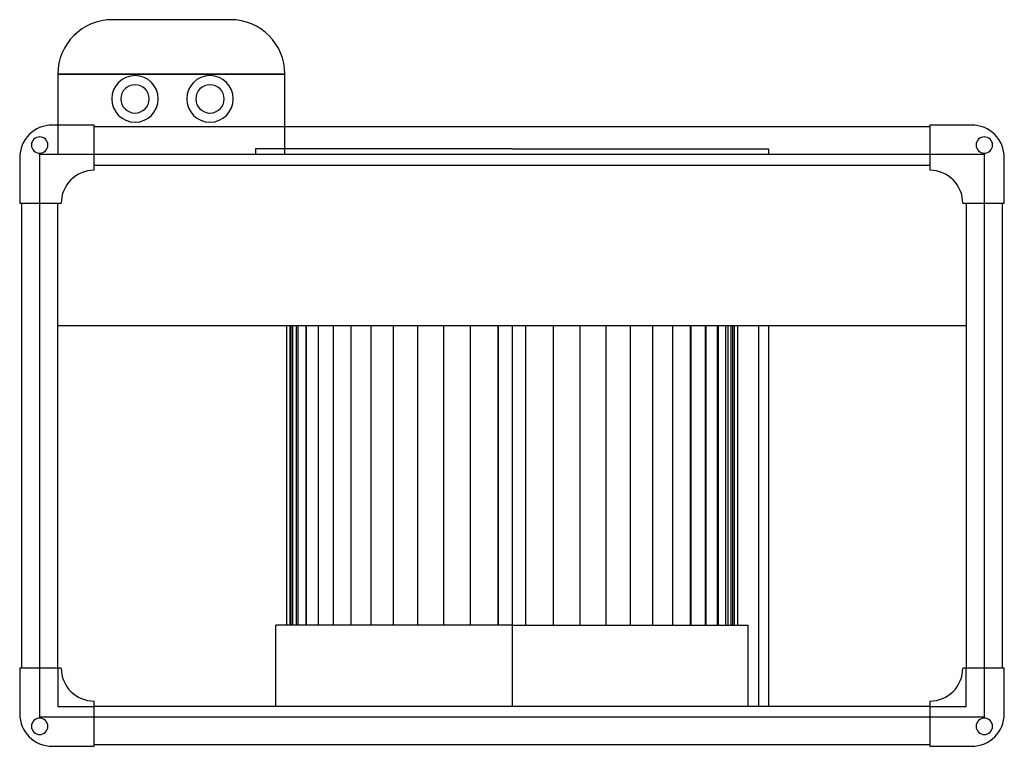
# Model space of a CAD drawing. Header units: millimetres. Extents: x -271 to 271, y -171 to 229.
import ezdxf

# ---------------------------------------------------------------- set-up
doc = ezdxf.new("R2010")
doc.units = ezdxf.units.MM
doc.layers.add('HIDDEN', color=7, linetype='Continuous')
doc.layers.add('THICK', color=7, linetype='Continuous')

msp = doc.modelspace()

# ---------------------------------------------------------------- linework, layer by layer
at = {"layer": 'HIDDEN'}
for p, q in [((-220, 229), (-220, 229)), ((-155, 229), (-155, 229)), ((-250, 199), (-125, 199)), ((-250, 199), (-250, 199)), ((-125, 199), (-125, 199)), ((-253, 171), (-253, 171)), ((-253, 171), (-253, 171)), ((-250, 171), (-250, 154.96)), ((-230, 171), (-230, 171)), ((-230, 171), (-230, 171)), ((-230, 170), (-230, 170)), ((-230, 170), (-230, 170)), ((-125, 154.96), (-125, 170)), ((230, 171), (230, 171)), ((230, 171), (230, 171)), ((230, 170), (230, 170)), ((230, 170), (230, 170)), ((253, 171), (253, 171)), ((253, 171), (253, 171)), ((0, 157.96), (-141.25, 157.96)), ((-141.25, 157.96), (-141.25, 154.96)), ((0, 157.96), (141.25, 157.96)), ((141.25, 157.96), (141.25, 154.96)), ((-271, 153), (-271, 153)), ((-271, 153), (-271, 153)), ((-260, 154.96), (-260, 154.96)), ((-260, 154.96), (-230, 154.96)), ((-260, 128), (-260, 154.96)), ((-250, 154.96), (-250, 154.96)), ((-230, 154.96), (-230, 154.96)), ((-230, 154.96), (230, 154.96)), ((-230, 154.96), (-230, 154.96)), ((-125, 154.96), (-125, 154.96)), ((230, 154.96), (230, 154.96)), ((230, 154.96), (260, 154.96)), ((230, 154.96), (230, 154.96)), ((260, 154.96), (260, 128)), ((260, 154.96), (260, 154.96)), ((271, 153), (271, 153)), ((271, 153), (271, 153)), ((-230, 149), (-230, 149)), ((-230, 149), (-230, 149)), ((230, 149), (230, 149)), ((230, 149), (230, 149)), ((-230, 146.1), (-230, 146.1)), ((-230, 146.1), (-230, 146.1)), ((230, 146.1), (230, 146.1)), ((230, 146.1), (230, 146.1)), ((-271, 128), (-271, 128)), ((-271, 128), (-271, 128)), ((-270, 128), (-270, 128)), ((-270, 128), (-270, 128)), ((-260, 128), (-260, 128)), ((-260, 128), (-260, 128)), ((-260, -128), (-260, 128)), ((-250, 128), (-250, 128)), ((-250, 128), (-250, 128)), ((-248.1, 128), (-248.1, 128)), ((-248.1, 128), (-248.1, 128)), ((248.1, 128), (248.1, 128)), ((248.1, 128), (248.1, 128)), ((250, 128), (250, 128)), ((250, 128), (250, 128)), ((260, 128), (260, 128)), ((260, 128), (260, 128)), ((260, 128), (260, -128)), ((270, 128), (270, 128)), ((270, 128), (270, 128)), ((271, 128), (271, 128)), ((271, 128), (271, 128)), ((-250, 60.6), (-250, 60.6)), ((-121.57, -104.3), (-121.57, 60.6)), ((-120.61, -104.3), (-120.61, 60.6)), ((-120.61, -104.3), (-120.61, 60.6)), ((-117.75, -104.3), (-117.75, 60.6)), ((-117.75, -104.3), (-117.75, 60.6)), ((-113.03, -104.3), (-113.03, 60.6)), ((-113.03, -104.3), (-113.03, 60.6)), ((-106.53, -104.3), (-106.53, 60.6)), ((-106.53, -104.3), (-106.53, 60.6)), ((-98.35, -104.3), (-98.35, 60.6)), ((-98.35, -104.3), (-98.35, 60.6)), ((-88.62, -104.3), (-88.62, 60.6)), ((-77.49, -104.3), (-77.49, 60.6)), ((-65.14, -104.3), (-65.14, 60.6)), ((-51.76, -104.3), (-51.76, 60.6)), ((-37.57, -104.3), (-37.57, 60.6)), ((-22.78, -104.3), (-22.78, 60.6)), ((-7.63, -104.3), (-7.63, 60.6)), ((0, 60.6), (0, 60.6)), ((0, 60.6), (0, 60.6)), ((7.63, -104.3), (7.63, 60.6)), ((7.63, -104.3), (7.63, 60.6)), ((22.78, -104.3), (22.78, 60.6)), ((22.78, -104.3), (22.78, 60.6)), ((37.57, -104.3), (37.57, 60.6)), ((37.57, -104.3), (37.57, 60.6)), ((51.76, -104.3), (51.76, 60.6)), ((51.76, -104.3), (51.76, 60.6)), ((65.14, -104.3), (65.14, 60.6)), ((65.14, -104.3), (65.14, 60.6)), ((77.49, -104.3), (77.49, 60.6)), ((77.49, -104.3), (77.49, 60.6)), ((88.62, -104.3), (88.62, 60.6)), ((88.62, -104.3), (88.62, 60.6)), ((98.35, -104.3), (98.35, 60.6)), ((98.35, -104.3), (98.35, 60.6)), ((98.37, 60.6), (98.37, -104.3)), ((106.53, -104.3), (106.53, 60.6)), ((106.53, -104.3), (106.53, 60.6)), ((106.71, 60.6), (106.71, -104.3)), ((113.03, -104.3), (113.03, 60.6)), ((113.03, -104.3), (113.03, 60.6)), ((113.55, 60.6), (113.55, -104.3)), ((117.75, -104.3), (117.75, 60.6)), ((117.75, -104.3), (117.75, 60.6)), ((118.77, 60.6), (118.77, -104.3)), ((120.61, -104.3), (120.61, 60.6)), ((120.61, -104.3), (120.61, 60.6)), ((121.57, -104.3), (121.57, 60.6)), ((122.3, 60.6), (122.3, -104.3)), ((124.08, 60.6), (124.08, -104.3)), ((135.6, 60.6), (135.6, -149)), ((250, 60.6), (250, 60.6)), ((0, -104.3), (129.95, -104.3)), ((129.95, -149), (129.95, -104.3)), ((-271, -128), (-271, -128)), ((-271, -128), (-271, -128)), ((-270, -128), (-270, -128)), ((-270, -128), (-270, -128)), ((-260, -128), (-260, -128)), ((-260, -154.96), (-260, -128)), ((-260, -128), (-260, -128)), ((-250, -128), (-250, -128)), ((-250, -128), (-250, -149)), ((-250, -128), (-250, -128)), ((-248.1, -128), (-248.1, -128)), ((-248.1, -128), (-248.1, -128)), ((248.1, -128), (248.1, -128)), ((248.1, -128), (248.1, -128)), ((250, -128), (250, -128)), ((250, -149), (250, -128)), ((250, -128), (250, -128)), ((260, -128), (260, -154.96)), ((260, -128), (260, -128)), ((260, -128), (260, -128)), ((270, -128), (270, -128)), ((270, -128), (270, -128)), ((271, -128), (271, -128)), ((271, -128), (271, -128)), ((-230, -146.1), (-230, -146.1)), ((-230, -146.1), (-230, -146.1)), ((230, -146.1), (230, -146.1)), ((230, -146.1), (230, -146.1)), ((-250, -149), (-230, -149)), ((-250, -149), (-250, -149)), ((-230, -149), (-230, -149)), ((-230, -149), (-230, -149)), ((0, -149), (0, -149)), ((0, -149), (0, -149)), ((230, -149), (230, -149)), ((230, -149), (250, -149)), ((230, -149), (230, -149)), ((250, -149), (250, -149)), ((-271, -153), (-271, -153)), ((-271, -153), (-271, -153)), ((-230, -154.96), (-260, -154.96)), ((-260, -154.96), (-260, -154.96)), ((-230, -154.96), (-230, -154.96)), ((230, -154.96), (-230, -154.96)), ((-230, -154.96), (-230, -154.96)), ((230, -154.96), (230, -154.96)), ((260, -154.96), (230, -154.96)), ((230, -154.96), (230, -154.96)), ((260, -154.96), (260, -154.96)), ((271, -153), (271, -153)), ((271, -153), (271, -153)), ((-253, -171), (-253, -171)), ((-253, -171), (-253, -171)), ((-230, -170), (-230, -170)), ((-230, -170), (-230, -170)), ((-230, -171), (-230, -171)), ((-230, -171), (-230, -171)), ((230, -170), (230, -170)), ((230, -170), (230, -170)), ((230, -171), (230, -171)), ((230, -171), (230, -171)), ((253, -171), (253, -171)), ((253, -171), (253, -171))]:
    msp.add_line(p, q, dxfattribs=at)
for centre, radius, start, end in [((-207.5, 185.4), 12.8, 90, 270), ((-207.5, 185.4), 12.8, 270, 90), ((-166.25, 185.4), 12.8, 90, 270), ((-166.25, 185.4), 12.8, 270, 90), ((-207.5, 185.4), 7.8, 90, 180), ((-207.5, 185.4), 7.8, 0, 90), ((-166.25, 185.4), 7.8, 90, 180), ((-166.25, 185.4), 7.8, 0, 90), ((-207.5, 185.4), 7.8, 180, 0), ((-166.25, 185.4), 7.8, 180, 0)]:
    msp.add_arc(centre, radius, start, end, dxfattribs=at)
at = {"layer": 'THICK'}
for p, q in [((-155, 229), (-220, 229)), ((-125, 199), (-250, 199)), ((-250, 199), (-250, 171)), ((-125, 170), (-125, 199)), ((-230, 171), (-253, 171)), ((-230, 146.1), (-230, 171)), ((230, 170), (-230, 170)), ((230, 171), (230, 146.1)), ((253, 171), (230, 171)), ((-271, 153), (-271, 128)), ((271, 128), (271, 153)), ((-230, 149), (230, 149)), ((-271, 128), (-248.1, 128)), ((-270, 128), (-270, -128)), ((-250, -128), (-250, 128)), ((248.1, 128), (271, 128)), ((250, 128), (250, -128)), ((270, -128), (270, 128)), ((-250, 60.6), (250, 60.6)), ((-124.08, 60.6), (-124.08, -104.3)), ((-122.3, 60.6), (-122.3, -104.3)), ((-118.77, 60.6), (-118.77, -104.3)), ((-113.55, 60.6), (-113.55, -104.3)), ((-106.71, 60.6), (-106.71, -104.3)), ((-98.37, 60.6), (-98.37, -104.3)), ((-88.62, -104.3), (-88.62, 60.6)), ((-77.49, -104.3), (-77.49, 60.6)), ((-65.14, -104.3), (-65.14, 60.6)), ((-51.76, -104.3), (-51.76, 60.6)), ((-37.57, -104.3), (-37.57, 60.6)), ((-22.78, -104.3), (-22.78, 60.6)), ((-7.63, 60.6), (-7.63, -104.3)), ((0, 60.6), (0, -149)), ((141.25, 60.6), (141.25, -149)), ((0, -104.3), (-129.95, -104.3)), ((-129.95, -149), (-129.95, -104.3)), ((-248.1, -128), (-271, -128)), ((-271, -128), (-271, -153)), ((271, -128), (248.1, -128)), ((271, -153), (271, -128)), ((-230, -171), (-230, -146.1)), ((230, -146.1), (230, -171)), ((230, -149), (-230, -149)), ((-253, -171), (-230, -171)), ((-230, -170), (230, -170)), ((230, -171), (253, -171))]:
    msp.add_line(p, q, dxfattribs=at)
for centre, radius, start, end in [((-253, 153), 18, 90, 180), ((253, 153), 18, 0, 90), ((-260, 160), 4.5, 90, 270), ((-260, 160), 4.5, 270, 90), ((260, 160), 4.5, 90, 270), ((260, 160), 4.5, 270, 90), ((-230.1, 128.1), 18, 90, 180.3183), ((-230.1, 128.1), 18, 89.6817, 90), ((230.1, 128.1), 18, 90, 90.3183), ((230.1, 128.1), 18, 359.6817, 90), ((-230.1, -128.1), 18, 179.6817, 270), ((230.1, -128.1), 18, 270, 0.3183), ((-230.1, -128.1), 18, 270, 270.3183), ((230.1, -128.1), 18, 269.6817, 270), ((-253, -153), 18, 180, 270), ((-260, -160), 4.5, 90, 270), ((-260, -160), 4.5, 270, 90), ((253, -153), 18, 270, 0), ((260, -160), 4.5, 90, 270), ((260, -160), 4.5, 270, 90)]:
    msp.add_arc(centre, radius, start, end, dxfattribs=at)
for centre, major_axis in [((-220, 199), (-30, 0)), ((-155, 199), (0, 30))]:
    msp.add_ellipse(centre, major_axis=major_axis, ratio=1, start_param=-1.570796, end_param=0, dxfattribs=at)

doc.saveas('drawing.dxf')
